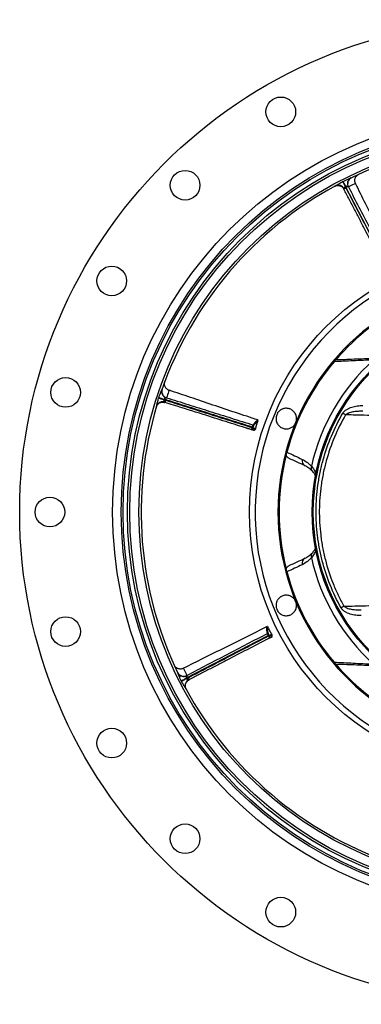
# Model space of a CAD drawing. Header units: millimetres. Extents: x 1557 to 3283, y 1651 to 3377.
# Tile 1 of 9: x 1557 to 2156, y 1651 to 3377. Entities that reach past the tile are written whole.
import ezdxf

# ---------------------------------------------------------------- set-up
doc = ezdxf.new("R2010")
doc.units = ezdxf.units.MM
doc.header["$LTSCALE"] = 2

msp = doc.modelspace()

# ---------------------------------------------------------------- linework, layer by layer
at = {"color": 7, "linetype": 'Continuous', "lineweight": 25}
for p, q in [((2145.7, 3090), (2145.7, 3090)), ((2109.1, 3085.3), (2109.2, 3085.4)), ((2133.3, 3084.2), (2132.9, 3084.1)), ((1818.9, 2727.7), (1818.9, 2727.7)), ((1796.3, 2698.5), (1796.3, 2698.6)), ((1974.3, 2675.7), (1974.3, 2675.7)), ((1967.1, 2657), (1955.2, 2661.1)), ((1964.6, 2662.3), (1964.9, 2663.1)), ((1965.8, 2662.8), (1965.6, 2662)), ((1969.5, 2661.3), (1969, 2659.5)), ((1990.6, 2313.5), (1990.6, 2313.5)), ((1993.3, 2297.2), (1992.9, 2297.9)), ((1993.8, 2298.4), (1994.2, 2297.6)), ((1997.3, 2299), (1997.1, 2298.8)), ((1997.4, 2300), (1998.3, 2298.3)), ((1998.8, 2295.2), (1987.5, 2289.7)), ((1995.8, 2294.4), (1995.8, 2294.5)), ((1849.9, 2227.9), (1849.9, 2227.6)), ((1848.7, 2203.8), (1848.6, 2203.9))]:
    msp.add_line(p, q, dxfattribs=at)
at = {"color": 7, "linetype": 'Continuous', "lineweight": 25, "flags": 128}
for points in [[(2123.1, 3093.5), (2123.5, 3092.8), (2124, 3091.9), (2124.5, 3090.9), (2125.1, 3089.8), (2125.6, 3088.6), (2126.3, 3087.4), (2126.9, 3086.2), (2127.5, 3084.9)], [(2123.9, 3093.9), (2124.3, 3093.1), (2124.7, 3092.2), (2125.2, 3091.2), (2125.8, 3090.2), (2126.4, 3089), (2127, 3087.8), (2127.6, 3086.5), (2128.3, 3085.3)], [(1800.4, 2714.2), (1801.3, 2713.9), (1802.2, 2713.6), (1803.3, 2713.3), (1804.4, 2712.9), (1805.7, 2712.5), (1807, 2712.1), (1808.3, 2711.7), (1809.7, 2711.2)], [(1800.7, 2715), (1801.5, 2714.7), (1802.5, 2714.4), (1803.5, 2714.1), (1804.7, 2713.7), (1805.9, 2713.3), (1807.2, 2712.9), (1808.6, 2712.4), (1809.9, 2712)], [(2128.4, 2684.7), (2127.8, 2685), (2127.3, 2685.3), (2126.7, 2685.7), (2126.1, 2686), (2125.4, 2686.4), (2124.8, 2686.8), (2124.1, 2687.2), (2123.5, 2687.5)], [(1965.6, 2662), (1965.5, 2662), (1965.5, 2662), (1965.4, 2662), (1965.3, 2662.1), (1965.1, 2662.1), (1965, 2662.2), (1964.8, 2662.2), (1964.6, 2662.3)], [(1965.8, 2662.8), (1965.8, 2662.8), (1965.7, 2662.8), (1965.7, 2662.8), (1965.5, 2662.9), (1965.4, 2662.9), (1965.2, 2663), (1965.1, 2663), (1964.9, 2663.1)], [(2125.5, 2349.1), (2124.9, 2348.8), (2124.3, 2348.5), (2123.7, 2348.1), (2123.1, 2347.8), (2122.5, 2347.4), (2121.8, 2347.1), (2121.2, 2346.7), (2120.5, 2346.3)], [(1992.9, 2297.9), (1993.1, 2298), (1993.2, 2298.1), (1993.4, 2298.2), (1993.5, 2298.2), (1993.6, 2298.3), (1993.7, 2298.3), (1993.8, 2298.4), (1993.8, 2298.4)], [(1993.3, 2297.2), (1993.5, 2297.3), (1993.6, 2297.4), (1993.8, 2297.4), (1993.9, 2297.5), (1994, 2297.6), (1994.1, 2297.6), (1994.2, 2297.6), (1994.2, 2297.6)], [(1840.1, 2218.5), (1840.9, 2218.9), (1841.8, 2219.4), (1842.8, 2219.9), (1843.9, 2220.4), (1845, 2221), (1846.2, 2221.6), (1847.5, 2222.3), (1848.7, 2222.9)], [(1840.5, 2217.8), (1841.3, 2218.2), (1842.2, 2218.6), (1843.2, 2219.2), (1844.2, 2219.7), (1845.4, 2220.3), (1846.6, 2220.9), (1847.8, 2221.6), (1849.1, 2222.2)]]:
    msp.add_lwpolyline(points, dxfattribs=at)
at = {"color": 7, "linetype": 'Continuous', "lineweight": 25}
for centre, radius in [((2419.7, 2514.3), 863), ((2014.7, 3215.8), 26), ((2419.7, 2514.3), 700), ((2419.7, 2514.3), 685), ((2419.7, 2514.3), 681.7), ((2419.7, 2514.3), 674), ((2419.7, 2514.3), 670), ((2419.7, 2514.3), 654), ((1846.9, 3087.1), 26), ((2419.7, 2514.3), 460), ((1718.2, 2919.3), 26), ((2419.7, 2514.3), 350), ((2419.7, 2514.3), 348), ((1637.3, 2724), 26), ((1609.7, 2514.3), 26), ((1637.3, 2304.7), 26), ((1718.2, 2109.3), 26), ((1846.9, 1941.6), 26), ((2014.7, 1812.9), 26)]:
    msp.add_circle(centre, radius, dxfattribs=at)
for centre, radius, start, end in [((2419.7, 2514.3), 650, 73.4051, 115.7442), ((2142.9, 3089.8), 11.5, 118.9745, 209.6684), ((2143.8, 3089.7), 11.9, 116.2058, 207.7777), ((2419.7, 2514.3), 650, 118.4051, 160.7442), ((2115.4, 3075.7), 11.5, 25.1792, 115.2298), ((2419.7, 2514.3), 450, 287.9297, 252.0703), ((2419.7, 2514.3), 410, 110.5987, 245.0943), ((2419.7, 2514.3), 408, 115.7892, 139.168), ((2419.7, 2514.3), 349.7, 92.5601, 87.4399), ((2419.7, 2514.3), 360.4, 132.2903, 167.1467), ((2419.7, 2514.3), 408, 139.8033, 165.0921), ((1817.1, 2725.5), 11.5, 163.9747, 254.6684), ((1817.7, 2726.1), 11.9, 161.206, 252.7777), ((2419.7, 2514.3), 650, 163.4051, 205.7442), ((1807.5, 2696.1), 11.5, 70.1791, 160.2297), ((2419.7, 2514.3), 445.9, 157.2083, 157.7917), ((1965.9, 2665.9), 1, 343.4173, 72.2746), ((2419.7, 2514.3), 408, 165.8773, 194.1227), ((2061.5, 2603.9), 9.6, 163.2649, 243.6383), ((2076.9, 2591.7), 9.04, 161.6587, 221.0253), ((2076.9, 2437), 9.04, 138.9747, 198.3413), ((2419.7, 2514.3), 360.4, 192.8533, 227.7097), ((2061.5, 2424.8), 9.6, 116.3617, 196.7351), ((2419.7, 2514.3), 408, 194.9079, 220.1967), ((2419.7, 2514.3), 445.9, 202.2083, 202.7917), ((1991.6, 2300.6), 1, 28.4212, 117.272), ((2419.7, 2514.3), 408, 220.832, 244.2108), ((1844.3, 2238.4), 11.9, 206.2058, 297.7777), ((1844.2, 2237.6), 11.5, 208.9745, 299.6684), ((1858.3, 2210), 11.5, 115.1792, 205.2298), ((2419.7, 2514.3), 650, 208.4051, 250.7442)]:
    msp.add_arc(centre, radius, start, end, dxfattribs=at)
for points, knots in [([(2110.5, 3086.1), (2111, 3086.4), (2111.5, 3086.7), (2112.5, 3087.3), (2113, 3087.6), (2114.5, 3088.6), (2115.6, 3089.2), (2117.7, 3090.5), (2118.8, 3091.2), (2120.9, 3092.4), (2122, 3093), (2123.1, 3093.5)], [0, 0, 0, 0, 0.125, 0.125, 0.25, 0.25, 0.5, 0.5, 0.75, 0.75, 1, 1, 1, 1]), ([(2123.1, 3093.5), (2123.2, 3093.6), (2123.5, 3093.7), (2123.7, 3093.8), (2123.9, 3093.9)], [0, 0, 0, 0, 0.416072, 1, 1, 1, 1]), ([(2123.9, 3093.9), (2124.6, 3094.3), (2127, 3095.5), (2130.6, 3097.1), (2134.5, 3098.6), (2136.5, 3099.4), (2137.4, 3099.8)], [0, 0, 0, 0, 0.1729278, 0.529381, 0.7951438, 1, 1, 1, 1]), ([(2145.8, 3090), (2145.6, 3090.4), (2145, 3091.5), (2144.5, 3093.6), (2144.4, 3096), (2144.7, 3098.3), (2145.4, 3100.3), (2146.3, 3101.9), (2147.3, 3103.3), (2148.3, 3104.4), (2149.3, 3105.2), (2150.2, 3105.8), (2150.8, 3106.1), (2151.2, 3106.3), (2151.3, 3106.3), (2151.3, 3106.3)], [0, 0, 0, 0, 0.059636, 0.199717, 0.32702, 0.444035, 0.551902, 0.650797, 0.740278, 0.819357, 0.88654, 0.939929, 0.977686, 0.998541, 1, 1, 1, 1]), ([(2218.9, 2943.4), (2212.7, 2955.6), (2200.3, 2980.2), (2181.8, 3017.4), (2163.6, 3054.2), (2151.6, 3078.3), (2145.7, 3090)], [0, 0, 0, 0, 0.249498, 0.505365, 0.761202, 1, 1, 1, 1]), ([(2109.2, 3085.4), (2109.2, 3085.4), (2109.6, 3085.6), (2110.5, 3086), (2112.3, 3086.6), (2114.6, 3086.9), (2117, 3086.6), (2119.2, 3086), (2121.2, 3085), (2122.4, 3084), (2122.9, 3083.6)], [0, 0, 0, 0, 0.00817, 0.085665, 0.204408, 0.393051, 0.544219, 0.69345, 0.857395, 1, 1, 1, 1]), ([(2122.9, 3083.6), (2123, 3083.5), (2123.8, 3082.8), (2124.7, 3081.7), (2125.2, 3080.6), (2125.4, 3080.3)], [0, 0, 0, 0, 0.105833, 0.735552, 1, 1, 1, 1]), ([(2125.7, 3080.6), (2125.6, 3080.5), (2125.4, 3080.4), (2125.4, 3080.3), (2125.5, 3080.3)], [0, 0, 0, 0, 0.4206557, 1, 1, 1, 1]), ([(2199, 2938.8), (2192.9, 2950.6), (2186.8, 2962.4), (2174.5, 2986), (2168.4, 2997.8), (2159.2, 3015.4), (2156.1, 3021.3), (2150, 3033.1), (2146.9, 3039), (2140.8, 3050.8), (2137.7, 3056.7), (2131.6, 3068.5), (2128.5, 3074.4), (2125.5, 3080.3)], [0, 0, 0, 0, 0.25, 0.25, 0.5, 0.5, 0.625, 0.625, 0.75, 0.75, 0.875, 0.875, 1, 1, 1, 1]), ([(2127.5, 3084.9), (2127.4, 3084.8), (2127.1, 3084.6), (2126.6, 3083.8), (2126.3, 3082.5), (2126.1, 3081.2), (2125.8, 3080.7), (2125.8, 3080.6), (2125.7, 3080.6)], [0, 0, 0, 0, 0.093008, 0.213953, 0.52467, 0.862307, 0.959442, 1, 1, 1, 1]), ([(2128.3, 3085.3), (2128.1, 3085.2), (2127.9, 3085.1), (2127.6, 3085), (2127.5, 3084.9)], [0, 0, 0, 0, 0.583885, 1, 1, 1, 1]), ([(2127.5, 3084.9), (2130.4, 3079.4), (2141.7, 3057.7), (2159.4, 3023.7), (2180.6, 2982.9), (2194.3, 2956.5), (2201.6, 2942.5), (2202.5, 2940.7)], [0, 0, 0, 0, 0.115344, 0.451094, 0.707273, 0.963452, 1, 1, 1, 1]), ([(2132.9, 3084.1), (2132.8, 3084.1), (2132.7, 3084.1), (2132.4, 3084.2), (2132.2, 3084.3), (2131.7, 3084.5), (2131.3, 3084.7), (2130.5, 3085.1), (2130.1, 3085.2), (2129.4, 3085.4), (2129.2, 3085.4), (2128.7, 3085.4), (2128.5, 3085.4), (2128.3, 3085.3)], [0, 0, 0, 0, 0.125, 0.125, 0.25, 0.25, 0.5, 0.5, 0.75, 0.75, 0.875, 0.875, 1, 1, 1, 1]), ([(2203.3, 2941.1), (2197, 2953.1), (2190.8, 2965.1), (2178.3, 2989.2), (2172, 3001.2), (2159.5, 3025.2), (2153.3, 3037.2), (2143.9, 3055.2), (2140.8, 3061.2), (2134.5, 3073.3), (2131.4, 3079.3), (2128.3, 3085.3)], [0, 0, 0, 0, 0.25, 0.25, 0.5, 0.5, 0.75, 0.75, 0.875, 0.875, 1, 1, 1, 1]), ([(2133.3, 3084.2), (2139.4, 3072.4), (2145.5, 3060.6), (2157.8, 3037.1), (2163.9, 3025.3), (2176.2, 3001.7), (2182.3, 2990), (2194.6, 2966.4), (2200.7, 2954.6), (2206.8, 2942.8)], [0, 0, 0, 0, 0.25, 0.25, 0.5, 0.5, 0.75, 0.75, 1, 1, 1, 1]), ([(2108, 2777.7), (2108.3, 2777.9), (2108.5, 2778.2), (2108.9, 2778.7), (2109.1, 2778.9), (2109.4, 2779.3), (2109.6, 2779.5), (2109.9, 2779.8), (2110, 2780), (2110.3, 2780.4), (2110.5, 2780.6), (2110.8, 2780.9), (2110.9, 2781), (2111, 2781.1)], [0, 0, 0, 0, 0.125, 0.125, 0.25, 0.25, 0.375, 0.375, 0.5, 0.5, 0.75, 0.75, 1, 1, 1, 1]), ([(2177.2, 2780.9), (2164.9, 2780.4), (2153.1, 2779.8), (2130.2, 2778.7), (2119, 2778.2), (2108, 2777.7)], [0, 0, 0, 0, 0.5, 0.5, 1, 1, 1, 1]), ([(2113.8, 2781.5), (2124.8, 2781.9), (2136, 2782.3), (2159.1, 2783.1), (2170.9, 2783.5), (2183.2, 2784)], [0, 0, 0, 0, 0.5, 0.5, 1, 1, 1, 1]), ([(1800.7, 2715), (1801, 2715.8), (1801.8, 2718.3), (1803.3, 2722), (1804.9, 2725.8), (1805.7, 2727.8), (1806, 2728.7)], [0, 0, 0, 0, 0.172926, 0.529382, 0.795145, 1, 1, 1, 1]), ([(1819, 2727.8), (1818.6, 2727.9), (1817.4, 2728.2), (1815.5, 2729.3), (1813.7, 2731), (1812.3, 2732.8), (1811.4, 2734.7), (1810.8, 2736.5), (1810.6, 2738.2), (1810.6, 2739.7), (1810.7, 2741), (1810.9, 2742), (1811.1, 2742.7), (1811.3, 2743), (1811.3, 2743.2), (1811.3, 2743.2)], [0, 0, 0, 0, 0.059636, 0.199715, 0.327019, 0.444035, 0.551901, 0.650797, 0.740277, 0.819358, 0.88654, 0.93993, 0.977687, 0.998541, 1, 1, 1, 1]), ([(1974.3, 2675.7), (1961.3, 2680), (1935.1, 2688.6), (1895.7, 2701.9), (1856.9, 2715), (1831.3, 2723.5), (1818.9, 2727.7)], [0, 0, 0, 0, 0.249498, 0.505364, 0.761202, 1, 1, 1, 1]), ([(1796.8, 2700), (1796.9, 2700.5), (1797.1, 2701.1), (1797.3, 2702.2), (1797.5, 2702.8), (1797.9, 2704.6), (1798.1, 2705.8), (1798.7, 2708.2), (1799, 2709.4), (1799.7, 2711.8), (1800, 2713), (1800.4, 2714.2)], [0, 0, 0, 0, 0.125, 0.125, 0.25, 0.25, 0.5, 0.5, 0.75, 0.75, 1, 1, 1, 1]), ([(1800.4, 2714.2), (1800.5, 2714.3), (1800.5, 2714.4), (1800.5, 2714.5), (1800.6, 2714.7), (1800.6, 2714.8), (1800.7, 2715)], [0, 0, 0, 0, 0.000171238, 0.000171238, 0.000171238, 0.0004115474, 0.0004115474, 0.0004115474, 0.0004115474]), ([(1809.7, 2711.2), (1809.6, 2711), (1809.6, 2710.8), (1809.6, 2710.3), (1809.7, 2710.1), (1809.9, 2709.5), (1810.2, 2709.1), (1810.6, 2708.4), (1810.9, 2708), (1811.2, 2707.6), (1811.3, 2707.4), (1811.4, 2707.1), (1811.4, 2707), (1811.4, 2706.9)], [0, 0, 0, 0, 0.125, 0.125, 0.25, 0.25, 0.5, 0.5, 0.75, 0.75, 0.875, 0.875, 1, 1, 1, 1]), ([(1809.9, 2712), (1809.9, 2711.8), (1809.8, 2711.7), (1809.8, 2711.5), (1809.7, 2711.4), (1809.7, 2711.3), (1809.7, 2711.2)], [0, 0, 0, 0, 0.0002366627, 0.0002366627, 0.0002366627, 0.0004053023, 0.0004053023, 0.0004053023, 0.0004053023]), ([(1809.7, 2711.2), (1822.6, 2707.2), (1835.5, 2703.1), (1861.3, 2694.9), (1874.2, 2690.8), (1900.1, 2682.7), (1913, 2678.6), (1938.8, 2670.4), (1951.7, 2666.4), (1964.6, 2662.3)], [0, 0, 0, 0, 0.25, 0.25, 0.5, 0.5, 0.75, 0.75, 1, 1, 1, 1]), ([(1814, 2714.5), (1814, 2714.4), (1813.9, 2714.3), (1813.6, 2714.1), (1813.4, 2714.1), (1812.9, 2713.9), (1812.5, 2713.7), (1811.6, 2713.4), (1811.2, 2713.2), (1810.6, 2712.9), (1810.5, 2712.7), (1810.1, 2712.4), (1810, 2712.2), (1809.9, 2712)], [0, 0, 0, 0, 0.125, 0.125, 0.25, 0.25, 0.5, 0.5, 0.75, 0.75, 0.875, 0.875, 1, 1, 1, 1]), ([(1964.9, 2663.1), (1952, 2667.2), (1939.1, 2671.2), (1913.2, 2679.4), (1900.3, 2683.5), (1874.5, 2691.6), (1861.6, 2695.7), (1842.2, 2701.8), (1835.7, 2703.8), (1822.8, 2707.9), (1816.4, 2710), (1809.9, 2712)], [0, 0, 0, 0, 0.25, 0.25, 0.5, 0.5, 0.75, 0.75, 0.875, 0.875, 1, 1, 1, 1]), ([(1814.2, 2714.7), (1826.9, 2710.7), (1839.5, 2706.7), (1864.9, 2698.8), (1877.5, 2694.8), (1902.9, 2686.8), (1915.5, 2682.8), (1940.8, 2674.8), (1953.5, 2670.8), (1966.2, 2666.8)], [0, 0, 0, 0, 0.25, 0.25, 0.5, 0.5, 0.75, 0.75, 1, 1, 1, 1]), ([(1796.3, 2698.6), (1796.4, 2698.6), (1796.5, 2699), (1796.8, 2700), (1797.7, 2701.7), (1799.1, 2703.4), (1801, 2705), (1803, 2706.1), (1805.1, 2706.8), (1806.6, 2706.9), (1807.3, 2707)], [0, 0, 0, 0, 0.008172, 0.085666, 0.204409, 0.393052, 0.544219, 0.693449, 0.857392, 1, 1, 1, 1]), ([(1807.3, 2707), (1807.5, 2707), (1808.5, 2707.1), (1809.9, 2707), (1811, 2706.5), (1811.4, 2706.4)], [0, 0, 0, 0, 0.105824, 0.735543, 1, 1, 1, 1]), ([(1811.4, 2706.9), (1811.4, 2706.8), (1811.4, 2706.5), (1811.4, 2706.5), (1811.4, 2706.5)], [0, 0, 0, 0, 0.420654, 1, 1, 1, 1]), ([(1963.5, 2658.4), (1961.6, 2659.1), (1946.4, 2663.9), (1918, 2672.8), (1874.2, 2686.7), (1838.7, 2697.9), (1816.4, 2704.9), (1811.4, 2706.5)], [0, 0, 0, 0, 0.038378, 0.29937, 0.560351, 0.902386, 1, 1, 1, 1]), ([(2040.9, 2671.2), (2041.4, 2672.4), (2041.7, 2673.6), (2042.1, 2675.5), (2042.2, 2676.1), (2042.3, 2677.4), (2042.3, 2678), (2042.2, 2679.2), (2042.2, 2679.8), (2042, 2681), (2041.9, 2681.6), (2041.7, 2682.7), (2041.5, 2683.3), (2041.2, 2684.4), (2041, 2684.9), (2040.3, 2686.4), (2039.7, 2687.4), (2038.5, 2689.2), (2037.8, 2690), (2036.4, 2691.5), (2035.6, 2692.2), (2033.9, 2693.4), (2033, 2693.9), (2031.1, 2694.8), (2030.2, 2695.2), (2028.7, 2695.6), (2028.2, 2695.7), (2027.2, 2695.9), (2026.6, 2696), (2025.1, 2696.1), (2024, 2696.2), (2021.9, 2696), (2020.8, 2695.8), (2019.2, 2695.4), (2018.7, 2695.2), (2017.6, 2694.9), (2017.1, 2694.6), (2016, 2694.2), (2015.5, 2693.9), (2014.5, 2693.3), (2014, 2692.9), (2012.6, 2691.9), (2011.7, 2691), (2010.4, 2689.7), (2010, 2689.2), (2009.3, 2688.2), (2009, 2687.6), (2008.6, 2687.1)], [0, 0, 0, 0, 0.0625, 0.0625, 0.09375, 0.09375, 0.125, 0.125, 0.15625, 0.15625, 0.1875, 0.1875, 0.21875, 0.21875, 0.25, 0.25, 0.3125, 0.3125, 0.375, 0.375, 0.4375, 0.4375, 0.5, 0.5, 0.5625, 0.5625, 0.59375, 0.59375, 0.625, 0.625, 0.6875, 0.6875, 0.75, 0.75, 0.78125, 0.78125, 0.8125, 0.8125, 0.84375, 0.84375, 0.875, 0.875, 0.9375, 0.9375, 0.96875, 0.96875, 1, 1, 1, 1]), ([(2123.5, 2687.5), (2124.3, 2689), (2125.4, 2690.2), (2127.2, 2691.9), (2127.8, 2692.4), (2129.1, 2693.4), (2129.8, 2693.8), (2131.9, 2695.1), (2133.3, 2695.9), (2136.3, 2697.2), (2137.8, 2697.7), (2142.5, 2699.2), (2145.7, 2699.9), (2150.5, 2700.5), (2152.1, 2700.7), (2155.3, 2700.9), (2157, 2701), (2158.6, 2701)], [0, 0, 0, 0, 0.125, 0.125, 0.1875, 0.1875, 0.25, 0.25, 0.375, 0.375, 0.5, 0.5, 0.75, 0.75, 0.875, 0.875, 1, 1, 1, 1]), ([(1974.9, 2675.1), (1974.9, 2675.3), (1974.8, 2675.5), (1974.5, 2675.7), (1974.4, 2675.7), (1974.3, 2675.7)], [0, 0, 0, 0, 0.394214, 0.785812, 1, 1, 1, 1]), ([(2006.9, 2682.9), (2006.6, 2681.6), (2006.4, 2680.4), (2006.3, 2678.5), (2006.3, 2677.9), (2006.3, 2676.7), (2006.4, 2676.1), (2006.5, 2674.9), (2006.7, 2674.3), (2006.9, 2673.2), (2007.1, 2672.6), (2007.7, 2671), (2008.2, 2670), (2009.3, 2668.1), (2010, 2667.2), (2011.4, 2665.5), (2012.1, 2664.8), (2013.3, 2663.8), (2013.8, 2663.5), (2014.6, 2662.9), (2015.1, 2662.6), (2016.4, 2661.9), (2017.4, 2661.5), (2019.3, 2660.8), (2020.3, 2660.5), (2022.4, 2660.2), (2023.4, 2660.1), (2025.5, 2660.1), (2026.5, 2660.2), (2028.7, 2660.6), (2029.7, 2660.9), (2031.3, 2661.6), (2031.8, 2661.8), (2032.8, 2662.3), (2033.3, 2662.6), (2034.8, 2663.5), (2035.8, 2664.2), (2037.1, 2665.5), (2037.5, 2666), (2038.3, 2666.9), (2038.7, 2667.4), (2039.4, 2668.4), (2039.8, 2669), (2040.4, 2670.1), (2040.6, 2670.7), (2040.9, 2671.2)], [0, 0, 0, 0, 0.0625, 0.0625, 0.09375, 0.09375, 0.125, 0.125, 0.15625, 0.15625, 0.1875, 0.1875, 0.25, 0.25, 0.3125, 0.3125, 0.375, 0.375, 0.40625, 0.40625, 0.4375, 0.4375, 0.5, 0.5, 0.5625, 0.5625, 0.625, 0.625, 0.6875, 0.6875, 0.75, 0.75, 0.78125, 0.78125, 0.8125, 0.8125, 0.875, 0.875, 0.90625, 0.90625, 0.9375, 0.9375, 0.96875, 0.96875, 1, 1, 1, 1]), ([(2120.5, 2346.3), (2113.2, 2359.4), (2106.8, 2372.9), (2095.7, 2400.3), (2091.1, 2414.4), (2085.6, 2435.9), (2084, 2443.2), (2081.9, 2454.2), (2081.3, 2457.9), (2080.1, 2465.3), (2079.6, 2469), (2077.3, 2487.6), (2076.5, 2502.4), (2076.7, 2532.1), (2077.8, 2546.8), (2080.4, 2565.3), (2081, 2569), (2082.2, 2576.4), (2082.9, 2580.1), (2085.2, 2591.1), (2087, 2598.4), (2092.9, 2619.9), (2097.8, 2633.9), (2109.3, 2661.2), (2115.9, 2674.6), (2123.5, 2687.5)], [0, 0, 0, 0, 0.125, 0.125, 0.25, 0.25, 0.3125, 0.3125, 0.34375, 0.34375, 0.375, 0.375, 0.5, 0.5, 0.625, 0.625, 0.65625, 0.65625, 0.6875, 0.6875, 0.75, 0.75, 0.875, 0.875, 1, 1, 1, 1]), ([(2128.4, 2684.7), (2121, 2671.9), (2114.4, 2658.9), (2103.1, 2632.1), (2098.3, 2618.3), (2092.5, 2597.2), (2090.8, 2590.1), (2088.5, 2579.3), (2087.8, 2575.7), (2086.6, 2568.5), (2086, 2564.8), (2083.5, 2546.7), (2082.4, 2532.2), (2082.1, 2503.2), (2082.9, 2488.6), (2085.1, 2470.4), (2085.6, 2466.7), (2086.7, 2459.4), (2087.3, 2455.8), (2088.7, 2448.6), (2089.4, 2445), (2091, 2437.8), (2091.9, 2434.2), (2096.4, 2416.4), (2101, 2402.5), (2109.1, 2382.1), (2112.1, 2375.4), (2118.5, 2362.1), (2121.9, 2355.5), (2125.5, 2349.1)], [0, 0, 0, 0, 0.125, 0.125, 0.25, 0.25, 0.3125, 0.3125, 0.34375, 0.34375, 0.375, 0.375, 0.5, 0.5, 0.625, 0.625, 0.65625, 0.65625, 0.6875, 0.6875, 0.71875, 0.71875, 0.75, 0.75, 0.875, 0.875, 0.9375, 0.9375, 1, 1, 1, 1]), ([(2158.6, 2691), (2156, 2691), (2153.4, 2691), (2148.2, 2690.6), (2145.6, 2690.4), (2141.7, 2689.8), (2140.4, 2689.6), (2137.9, 2689), (2136.6, 2688.7), (2134.7, 2688.1), (2134.1, 2687.9), (2132.9, 2687.4), (2132.3, 2687.1), (2131.1, 2686.6), (2130.5, 2686.3), (2129.4, 2685.5), (2128.9, 2685.1), (2128.4, 2684.7)], [0, 0, 0, 0, 0.25, 0.25, 0.5, 0.5, 0.625, 0.625, 0.75, 0.75, 0.8125, 0.8125, 0.875, 0.875, 0.9375, 0.9375, 1, 1, 1, 1]), ([(2202.7, 2682.6), (2186.6, 2683.1), (2161.8, 2683.8), (2137.1, 2684.4), (2128.4, 2684.7)], [0, 0, 0, 0, 0.649038, 1, 1, 1, 1]), ([(1963.5, 2658.4), (1963.5, 2658.4), (1963.5, 2658.4), (1963.5, 2658.5), (1963.5, 2658.6), (1963.6, 2658.8), (1963.7, 2659.1), (1963.8, 2659.7), (1963.9, 2659.9), (1964, 2660.3), (1964.1, 2660.5), (1964.2, 2661), (1964.3, 2661.2), (1964.5, 2661.8), (1964.6, 2662), (1964.6, 2662.3)], [0, 0, 0, 0, 0.125, 0.125, 0.25, 0.25, 0.5, 0.5, 0.625, 0.625, 0.75, 0.75, 0.875, 0.875, 1, 1, 1, 1]), ([(1964.4, 2658.6), (1964.4, 2658.6), (1964.3, 2658.5), (1964.1, 2658.4), (1963.9, 2658.4), (1963.7, 2658.4), (1963.5, 2658.4)], [0, 0, 0, 0, 0.1553095, 0.3777455, 0.5955743, 1, 1, 1, 1]), ([(1964.4, 2658.6), (1964.6, 2658.7), (1965, 2659.1), (1965.5, 2659.4), (1965.9, 2659.7), (1966.2, 2659.9), (1966.5, 2660.1), (1966.9, 2660.3), (1967.2, 2660.5), (1967.7, 2660.6), (1968.1, 2660.7), (1968.6, 2660.8), (1968.8, 2660.7), (1968.9, 2660.7)], [0, 0, 0, 0, 0.137621, 0.247767, 0.330473, 0.395489, 0.46147, 0.528862, 0.609566, 0.688238, 0.77073, 0.877604, 1, 1, 1, 1]), ([(1965.6, 2662), (1965.5, 2661.8), (1965.5, 2661.6), (1965.3, 2661.2), (1965.3, 2661), (1965.2, 2660.7), (1965.1, 2660.5), (1965, 2660.2), (1965, 2660), (1964.9, 2659.6), (1964.8, 2659.4), (1964.8, 2659.2), (1964.8, 2659.1), (1964.8, 2659.1), (1964.8, 2659.1), (1964.8, 2659.1)], [0, 0, 0, 0, 0.125, 0.125, 0.25, 0.25, 0.375, 0.375, 0.5, 0.5, 0.75, 0.75, 0.875, 0.875, 1, 1, 1, 1]), ([(1964.9, 2663.1), (1965, 2663.5), (1965.2, 2664), (1965.4, 2664.8), (1965.6, 2665.2), (1965.8, 2665.9), (1965.9, 2666.1), (1966.1, 2666.6), (1966.1, 2666.7), (1966.2, 2666.8)], [0, 0, 0, 0, 0.25, 0.25, 0.5, 0.5, 0.75, 0.75, 1, 1, 1, 1]), ([(1966.8, 2665.6), (1966.8, 2665.5), (1966.7, 2665.4), (1966.6, 2665.1), (1966.5, 2664.9), (1966.3, 2664.4), (1966.2, 2664.1), (1966, 2663.4), (1965.9, 2663.1), (1965.8, 2662.8)], [0, 0, 0, 0, 0.25, 0.25, 0.5, 0.5, 0.75, 0.75, 1, 1, 1, 1]), ([(1974.9, 2674.4), (1974.8, 2674.3), (1974.5, 2674.1), (1972, 2672.4), (1969.7, 2669.9), (1967.8, 2667), (1966.8, 2665.6)], [0, 0, 0, 0, 0.121377, 0.272898, 0.636269, 1, 1, 1, 1]), ([(1970.6, 2660.8), (1970.5, 2660.5), (1970.2, 2659.9), (1969.1, 2658.7), (1968.5, 2657.9), (1968.4, 2657.7)], [0, 0, 0, 0, 0.422086, 0.898436, 1, 1, 1, 1]), ([(1970.6, 2660.7), (1970.9, 2661.5), (1971.2, 2662.5), (1971.5, 2664.3), (1971.7, 2665), (1971.9, 2665.6), (1972, 2666.1), (1972.2, 2666.6), (1972.4, 2667.2), (1972.7, 2668.1), (1973.2, 2669.5), (1974.1, 2671.9), (1974.6, 2673.5), (1975, 2674.6)], [0, 0, 0, 0, 0.308857, 0.368035, 0.415202, 0.434847, 0.452962, 0.470669, 0.488987, 0.530119, 0.57966, 0.703531, 1, 1, 1, 1]), ([(1968.4, 2657.7), (1968.3, 2657.5), (1968.1, 2657.2), (1967.7, 2657), (1967.4, 2657), (1967.1, 2657)], [0, 0, 0, 0, 0.5, 0.5, 1, 1, 1, 1]), ([(2024, 2613.9), (2024.1, 2614.2), (2024.2, 2614.4), (2024.3, 2615.1), (2024.4, 2615.4), (2024.6, 2616.1), (2024.6, 2616.3), (2024.8, 2616.8), (2024.8, 2617.1), (2025, 2617.7), (2025.1, 2618), (2025.2, 2618.6), (2025.3, 2619), (2025.4, 2619.3)], [0, 0, 0, 0, 0.25, 0.25, 0.5, 0.5, 0.625, 0.625, 0.75, 0.75, 0.875, 0.875, 1, 1, 1, 1]), ([(2029.5, 2608.2), (2028.9, 2608.5), (2028.3, 2608.8), (2027.2, 2609.6), (2026.7, 2610), (2025.8, 2611), (2025.3, 2611.5), (2024.6, 2612.7), (2024.3, 2613.3), (2024, 2613.9)], [0, 0, 0, 0, 0.25, 0.25, 0.5, 0.5, 0.75, 0.75, 1, 1, 1, 1]), ([(2052.3, 2606.6), (2055.1, 2605.3), (2057.9, 2603.6), (2061.9, 2600.7), (2063.2, 2599.6), (2065.8, 2597.2), (2067.1, 2595.9), (2068.3, 2594.5)], [0, 0, 0, 0, 0.5, 0.5, 0.75, 0.75, 1, 1, 1, 1]), ([(2070.1, 2585.7), (2069.1, 2586.8), (2068.1, 2587.9), (2066, 2589.7), (2064.9, 2590.6), (2061.7, 2592.9), (2059.5, 2594.2), (2057.2, 2595.3)], [0, 0, 0, 0, 0.25, 0.25, 0.5, 0.5, 1, 1, 1, 1]), ([(2075.6, 2577.8), (2075.5, 2577.9), (2074.2, 2581), (2072.1, 2583.4), (2070.1, 2585.7)], [0, 0, 0, 0, 0.05108, 1, 1, 1, 1]), ([(2070.1, 2442.9), (2071.5, 2444.6), (2073.7, 2447.2), (2075.1, 2450.2), (2075.6, 2451.2)], [0, 0, 0, 0, 0.669073, 1, 1, 1, 1]), ([(2068.3, 2434.2), (2067.1, 2432.8), (2065.8, 2431.5), (2063.2, 2429.1), (2061.9, 2428), (2057.9, 2425), (2055.1, 2423.4), (2052.3, 2422)], [0, 0, 0, 0, 0.25, 0.25, 0.5, 0.5, 1, 1, 1, 1]), ([(2057.2, 2433.4), (2059.5, 2434.5), (2061.7, 2435.8), (2064.9, 2438.1), (2066, 2439), (2068.1, 2440.8), (2069.1, 2441.8), (2070.1, 2442.9)], [0, 0, 0, 0, 0.5, 0.5, 0.75, 0.75, 1, 1, 1, 1]), ([(2024, 2414.8), (2024.3, 2415.4), (2024.6, 2416), (2025.3, 2417.1), (2025.8, 2417.7), (2026.7, 2418.7), (2027.2, 2419.1), (2028.3, 2419.9), (2028.9, 2420.2), (2029.5, 2420.5)], [0, 0, 0, 0, 0.25, 0.25, 0.5, 0.5, 0.75, 0.75, 1, 1, 1, 1]), ([(2025.4, 2409.4), (2025.3, 2409.7), (2025.2, 2410.1), (2025.1, 2410.7), (2025, 2411), (2024.8, 2411.6), (2024.8, 2411.9), (2024.6, 2412.4), (2024.6, 2412.6), (2024.4, 2413.2), (2024.3, 2413.6), (2024.2, 2414.2), (2024.1, 2414.5), (2024, 2414.8)], [0, 0, 0, 0, 0.125, 0.125, 0.25, 0.25, 0.375, 0.375, 0.5, 0.5, 0.75, 0.75, 1, 1, 1, 1]), ([(2040.9, 2357.4), (2040.4, 2358.6), (2039.8, 2359.7), (2038.7, 2361.3), (2038.3, 2361.8), (2037.5, 2362.7), (2037.1, 2363.2), (2036.2, 2364), (2035.8, 2364.4), (2034.8, 2365.1), (2034.3, 2365.5), (2033.3, 2366.1), (2032.8, 2366.4), (2031.8, 2366.9), (2031.3, 2367.1), (2029.7, 2367.7), (2028.7, 2368), (2026.5, 2368.4), (2025.5, 2368.5), (2023.4, 2368.6), (2022.3, 2368.5), (2020.3, 2368.1), (2019.3, 2367.9), (2017.3, 2367.2), (2016.4, 2366.8), (2015, 2366), (2014.6, 2365.8), (2013.7, 2365.2), (2013.3, 2364.9), (2012.1, 2363.9), (2011.3, 2363.1), (2009.9, 2361.5), (2009.3, 2360.6), (2008.5, 2359.2), (2008.2, 2358.7), (2007.7, 2357.7), (2007.5, 2357.1), (2007.1, 2356.1), (2007, 2355.5), (2006.7, 2354.4), (2006.5, 2353.8), (2006.3, 2352), (2006.2, 2350.8), (2006.3, 2348.9), (2006.4, 2348.3), (2006.6, 2347.1), (2006.7, 2346.4), (2006.9, 2345.8)], [0, 0, 0, 0, 0.0625, 0.0625, 0.09375, 0.09375, 0.125, 0.125, 0.15625, 0.15625, 0.1875, 0.1875, 0.21875, 0.21875, 0.25, 0.25, 0.3125, 0.3125, 0.375, 0.375, 0.4375, 0.4375, 0.5, 0.5, 0.5625, 0.5625, 0.59375, 0.59375, 0.625, 0.625, 0.6875, 0.6875, 0.75, 0.75, 0.78125, 0.78125, 0.8125, 0.8125, 0.84375, 0.84375, 0.875, 0.875, 0.9375, 0.9375, 0.96875, 0.96875, 1, 1, 1, 1]), ([(2008.6, 2341.6), (2009.3, 2340.5), (2010, 2339.5), (2011.2, 2338.1), (2011.7, 2337.7), (2012.6, 2336.8), (2013.1, 2336.5), (2014, 2335.7), (2014.5, 2335.4), (2015.5, 2334.8), (2016, 2334.5), (2017.6, 2333.8), (2018.7, 2333.4), (2020.8, 2332.9), (2021.9, 2332.7), (2024, 2332.5), (2025.1, 2332.5), (2026.7, 2332.7), (2027.2, 2332.8), (2028.2, 2333), (2028.7, 2333.1), (2030.2, 2333.5), (2031.2, 2333.9), (2033, 2334.8), (2033.9, 2335.3), (2035.6, 2336.5), (2036.4, 2337.2), (2037.8, 2338.7), (2038.5, 2339.5), (2039.8, 2341.3), (2040.3, 2342.3), (2041, 2343.8), (2041.2, 2344.3), (2041.5, 2345.4), (2041.7, 2346), (2042.1, 2347.7), (2042.2, 2348.9), (2042.3, 2350.7), (2042.3, 2351.3), (2042.2, 2352.6), (2042.1, 2353.2), (2041.9, 2354.4), (2041.7, 2355), (2041.4, 2356.2), (2041.1, 2356.9), (2040.9, 2357.4)], [0, 0, 0, 0, 0.0625, 0.0625, 0.09375, 0.09375, 0.125, 0.125, 0.15625, 0.15625, 0.1875, 0.1875, 0.25, 0.25, 0.3125, 0.3125, 0.375, 0.375, 0.40625, 0.40625, 0.4375, 0.4375, 0.5, 0.5, 0.5625, 0.5625, 0.625, 0.625, 0.6875, 0.6875, 0.75, 0.75, 0.78125, 0.78125, 0.8125, 0.8125, 0.875, 0.875, 0.90625, 0.90625, 0.9375, 0.9375, 0.96875, 0.96875, 1, 1, 1, 1]), ([(2125.5, 2349.1), (2138.3, 2349.4), (2151.1, 2349.8), (2176.9, 2350.4), (2189.9, 2350.7), (2203, 2350.9)], [0, 0, 0, 0, 0.5, 0.5, 1, 1, 1, 1]), ([(2125.5, 2349.1), (2125.9, 2348.6), (2126.5, 2348.2), (2127.6, 2347.5), (2128.2, 2347.2), (2129.9, 2346.3), (2131.2, 2345.8), (2133.7, 2345), (2135, 2344.7), (2137.6, 2344.1), (2138.9, 2343.9), (2142.8, 2343.3), (2145.4, 2343), (2150.6, 2342.7), (2153.3, 2342.7), (2155.9, 2342.7)], [0, 0, 0, 0, 0.0625, 0.0625, 0.125, 0.125, 0.25, 0.25, 0.375, 0.375, 0.5, 0.5, 0.75, 0.75, 1, 1, 1, 1]), ([(2155.9, 2332.7), (2152.6, 2332.7), (2149.3, 2332.9), (2142.9, 2333.8), (2139.7, 2334.5), (2135, 2336), (2133.4, 2336.5), (2130.4, 2337.9), (2128.9, 2338.6), (2126.1, 2340.4), (2124.8, 2341.3), (2123, 2343), (2122.4, 2343.6), (2121.4, 2344.9), (2120.9, 2345.6), (2120.5, 2346.3)], [0, 0, 0, 0, 0.25, 0.25, 0.5, 0.5, 0.625, 0.625, 0.75, 0.75, 0.875, 0.875, 0.9375, 0.9375, 1, 1, 1, 1]), ([(1990.6, 2313.5), (1978.5, 2307.4), (1953.8, 2294.9), (1916.6, 2276.5), (1879.9, 2258.3), (1855.7, 2246.2), (1844, 2240.4)], [0, 0, 0, 0, 0.249498, 0.505365, 0.761202, 1, 1, 1, 1]), ([(1991.5, 2313.6), (1991.4, 2313.6), (1991.1, 2313.7), (1990.8, 2313.6), (1990.7, 2313.6), (1990.6, 2313.5)], [0, 0, 0, 0, 0.39422, 0.785815, 1, 1, 1, 1]), ([(1992, 2313), (1992, 2312.8), (1991.9, 2312.6), (1991.4, 2309.5), (1991.4, 2306.1), (1992.2, 2302.8), (1992.5, 2301.1)], [0, 0, 0, 0, 0.121377, 0.272898, 0.636269, 1, 1, 1, 1]), ([(1998.7, 2300.3), (1998.2, 2301), (1997.7, 2302), (1996.8, 2303.5), (1996.4, 2304.1), (1996.1, 2304.7), (1995.8, 2305.1), (1995.6, 2305.6), (1995.3, 2306.2), (1994.9, 2307), (1994.3, 2308.3), (1993.2, 2310.7), (1992.5, 2312.2), (1991.9, 2313.2)], [0, 0, 0, 0, 0.3088568, 0.3680354, 0.4152019, 0.4348476, 0.4529617, 0.4706693, 0.4889874, 0.5301184, 0.5796603, 0.7035311, 1, 1, 1, 1]), ([(1992.9, 2297.9), (1980.9, 2291.7), (1968.9, 2285.4), (1944.9, 2272.9), (1932.8, 2266.7), (1908.8, 2254.2), (1896.8, 2247.9), (1878.8, 2238.5), (1872.8, 2235.4), (1860.8, 2229.2), (1854.8, 2226), (1848.7, 2222.9)], [0, 0, 0, 0, 0.25, 0.25, 0.5, 0.5, 0.75, 0.75, 0.875, 0.875, 1, 1, 1, 1]), ([(1849.1, 2222.2), (1854.7, 2225.1), (1876.3, 2236.4), (1910.3, 2254.1), (1951.1, 2275.2), (1977.5, 2289), (1991.6, 2296.3), (1993.3, 2297.2)], [0, 0, 0, 0, 0.115344, 0.451094, 0.707273, 0.963452, 1, 1, 1, 1]), ([(1849.9, 2227.9), (1861.6, 2234), (1873.4, 2240.2), (1897, 2252.4), (1908.7, 2258.6), (1932.3, 2270.8), (1944.1, 2277), (1967.6, 2289.2), (1979.4, 2295.3), (1991.2, 2301.5)], [0, 0, 0, 0, 0.25, 0.25, 0.5, 0.5, 0.75, 0.75, 1, 1, 1, 1]), ([(1992.9, 2297.9), (1992.7, 2298.3), (1992.5, 2298.7), (1992.1, 2299.5), (1991.9, 2299.9), (1991.6, 2300.5), (1991.5, 2300.8), (1991.3, 2301.2), (1991.2, 2301.4), (1991.2, 2301.5)], [0, 0, 0, 0, 0.25, 0.25, 0.5, 0.5, 0.75, 0.75, 1, 1, 1, 1]), ([(1992.5, 2301.1), (1992.5, 2301), (1992.6, 2300.9), (1992.7, 2300.6), (1992.8, 2300.3), (1993, 2299.9), (1993.2, 2299.6), (1993.5, 2299), (1993.6, 2298.7), (1993.8, 2298.4)], [0, 0, 0, 0, 0.25, 0.25, 0.5, 0.5, 0.75, 0.75, 1, 1, 1, 1]), ([(1995.3, 2293.7), (1995.3, 2293.7), (1995.2, 2293.7), (1995.2, 2293.7), (1995.2, 2293.8), (1995, 2294), (1994.9, 2294.3), (1994.6, 2294.8), (1994.5, 2294.9), (1994.3, 2295.3), (1994.2, 2295.5), (1993.9, 2296), (1993.8, 2296.2), (1993.6, 2296.7), (1993.4, 2296.9), (1993.3, 2297.2)], [0, 0, 0, 0, 0.125, 0.125, 0.25, 0.25, 0.5, 0.5, 0.625, 0.625, 0.75, 0.75, 0.875, 0.875, 1, 1, 1, 1]), ([(1994.2, 2297.6), (1994.3, 2297.5), (1994.4, 2297.3), (1994.6, 2296.9), (1994.7, 2296.7), (1994.8, 2296.4), (1994.9, 2296.3), (1995.1, 2296), (1995.2, 2295.8), (1995.4, 2295.5), (1995.5, 2295.3), (1995.6, 2295.1), (1995.6, 2295.1), (1995.7, 2295), (1995.7, 2295), (1995.7, 2295)], [0, 0, 0, 0, 0.125, 0.125, 0.25, 0.25, 0.375, 0.375, 0.5, 0.5, 0.75, 0.75, 0.875, 0.875, 1, 1, 1, 1]), ([(1995.8, 2294.5), (1995.8, 2294.8), (1995.8, 2295.2), (1995.9, 2295.8), (1996, 2296.2), (1996.1, 2296.6), (1996.2, 2297), (1996.3, 2297.4), (1996.4, 2297.7), (1996.6, 2298.1), (1996.9, 2298.5), (1997.2, 2298.9), (1997.4, 2299.1), (1997.4, 2299.1)], [0, 0, 0, 0, 0.120389, 0.232736, 0.317094, 0.38341, 0.450709, 0.519448, 0.601764, 0.682008, 0.766148, 0.875158, 1, 1, 1, 1]), ([(1998.6, 2300.3), (1998.7, 2300), (1999, 2299.4), (1999, 2297.8), (1999.2, 2296.8), (1999.2, 2296.6)], [0, 0, 0, 0, 0.4220861, 0.8984364, 1, 1, 1, 1]), ([(1999.2, 2296.6), (1999.3, 2296.4), (1999.4, 2296.1), (1999.2, 2295.6), (1999, 2295.3), (1998.8, 2295.2)], [0, 0, 0, 0, 0.5, 0.5, 1, 1, 1, 1]), ([(1995.3, 2293.7), (1983.5, 2287.6), (1971.7, 2281.4), (1948.1, 2269.2), (1936.3, 2263), (1918.6, 2253.8), (1912.7, 2250.8), (1900.9, 2244.7), (1895, 2241.6), (1883.2, 2235.5), (1877.3, 2232.4), (1865.5, 2226.3), (1859.6, 2223.2), (1853.7, 2220.1)], [0, 0, 0, 0, 0.25, 0.25, 0.5, 0.5, 0.625, 0.625, 0.75, 0.75, 0.875, 0.875, 1, 1, 1, 1]), ([(1995.3, 2293.7), (1995.4, 2293.8), (1995.5, 2293.9), (1995.7, 2294.1), (1995.8, 2294.3), (1995.8, 2294.4), (1995.8, 2294.4)], [0, 0, 0, 0, 0.404437, 0.622238, 0.844691, 1, 1, 1, 1]), ([(1844, 2240.5), (1843.7, 2240.3), (1842.5, 2239.7), (1840.5, 2239.2), (1838, 2239), (1835.8, 2239.3), (1833.8, 2240), (1832.1, 2240.9), (1830.7, 2241.9), (1829.6, 2243), (1828.8, 2244), (1828.3, 2244.9), (1827.9, 2245.5), (1827.7, 2245.8), (1827.7, 2245.9), (1827.7, 2246)], [0, 0, 0, 0, 0.059642, 0.19972, 0.327026, 0.444038, 0.551905, 0.6508, 0.740282, 0.819361, 0.886541, 0.939932, 0.977688, 0.998541, 1, 1, 1, 1]), ([(2111, 2247.6), (2110.9, 2247.7), (2110.8, 2247.8), (2110.5, 2248.1), (2110.3, 2248.3), (2109.9, 2248.8), (2109.6, 2249.2), (2109.1, 2249.8), (2108.9, 2250), (2108.5, 2250.5), (2108.3, 2250.8), (2108, 2251)], [0, 0, 0, 0, 0.25, 0.25, 0.5, 0.5, 0.75, 0.75, 0.875, 0.875, 1, 1, 1, 1]), ([(2108, 2251), (2119, 2250.5), (2130.2, 2250), (2153.1, 2248.9), (2164.9, 2248.3), (2177.2, 2247.7)], [0, 0, 0, 0, 0.5, 0.5, 1, 1, 1, 1]), ([(2183.2, 2244.7), (2170.9, 2245.2), (2159.1, 2245.6), (2136, 2246.4), (2124.8, 2246.8), (2113.8, 2247.2)], [0, 0, 0, 0, 0.5, 0.5, 1, 1, 1, 1]), ([(1840.1, 2218.5), (1839.7, 2219.3), (1838.5, 2221.7), (1837, 2225.3), (1835.5, 2229.1), (1834.6, 2231.1), (1834.2, 2232)], [0, 0, 0, 0, 0.1729278, 0.529381, 0.7951438, 1, 1, 1, 1]), ([(1849.9, 2227.6), (1850, 2227.5), (1849.9, 2227.4), (1849.8, 2227), (1849.8, 2226.9), (1849.5, 2226.3), (1849.3, 2225.9), (1849, 2225.2), (1848.8, 2224.7), (1848.6, 2224.1), (1848.6, 2223.8), (1848.6, 2223.4), (1848.6, 2223.1), (1848.7, 2222.9)], [0, 0, 0, 0, 0.125, 0.125, 0.25, 0.25, 0.5, 0.5, 0.75, 0.75, 0.875, 0.875, 1, 1, 1, 1]), ([(1840.5, 2217.8), (1840.4, 2217.9), (1840.3, 2218.1), (1840.2, 2218.4), (1840.1, 2218.5)], [0, 0, 0, 0, 0.416072, 1, 1, 1, 1]), ([(1847.9, 2205.1), (1847.7, 2205.6), (1847.4, 2206.1), (1846.8, 2207.1), (1846.4, 2207.7), (1845.5, 2209.2), (1844.8, 2210.2), (1843.5, 2212.3), (1842.9, 2213.4), (1841.6, 2215.6), (1841.1, 2216.7), (1840.5, 2217.8)], [0, 0, 0, 0, 0.125, 0.125, 0.25, 0.25, 0.5, 0.5, 0.75, 0.75, 1, 1, 1, 1]), ([(1848.6, 2203.9), (1848.6, 2203.9), (1848.4, 2204.3), (1848, 2205.2), (1847.4, 2207), (1847.2, 2209.3), (1847.4, 2211.7), (1848, 2213.9), (1849, 2215.9), (1850, 2217), (1850.5, 2217.6)], [0, 0, 0, 0, 0.00817, 0.085665, 0.204408, 0.393051, 0.544219, 0.69345, 0.857395, 1, 1, 1, 1]), ([(1848.7, 2222.9), (1848.8, 2222.8), (1848.9, 2222.5), (1849.1, 2222.3), (1849.1, 2222.2)], [0, 0, 0, 0, 0.583885, 1, 1, 1, 1]), ([(1849.1, 2222.2), (1849.2, 2222.1), (1849.4, 2221.7), (1850.3, 2221.2), (1851.6, 2220.9), (1852.8, 2220.7), (1853.3, 2220.5), (1853.4, 2220.4), (1853.4, 2220.4)], [0, 0, 0, 0, 0.093008, 0.213953, 0.52467, 0.862307, 0.959442, 1, 1, 1, 1]), ([(1850.5, 2217.6), (1850.6, 2217.7), (1851.2, 2218.5), (1852.3, 2219.4), (1853.4, 2219.9), (1853.7, 2220)], [0, 0, 0, 0, 0.105833, 0.735552, 1, 1, 1, 1]), ([(1853.4, 2220.4), (1853.5, 2220.3), (1853.7, 2220.1), (1853.7, 2220.1), (1853.7, 2220.1)], [0, 0, 0, 0, 0.4206557, 1, 1, 1, 1])]:
    msp.add_open_spline(points, degree=3, knots=knots, dxfattribs=at)
at = {"color": 8, "linetype": 'Continuous', "lineweight": 25}
for points, knots in [([(2145.7, 3090), (2145.6, 3089.9), (2145.4, 3089.8), (2140.9, 3087.9), (2136.6, 3085.8), (2133.3, 3084.2)], [0, 0, 0, 0, 0.091553, 0.300439, 1, 1, 1, 1]), ([(2130.6, 3082.9), (2130.3, 3082.8), (2129.7, 3082.4), (2127.4, 3081.2), (2126.3, 3080.6)], [0, 0, 0, 0, 0.50172, 1, 1, 1, 1]), ([(1818.9, 2727.7), (1818.9, 2727.6), (1818.8, 2727.3), (1817, 2722.8), (1815.4, 2718.2), (1814.2, 2714.7)], [0, 0, 0, 0, 0.091553, 0.300439, 1, 1, 1, 1]), ([(1813.2, 2712), (1813.1, 2711.7), (1812.9, 2711), (1812.2, 2708.5), (1811.8, 2707.3)], [0, 0, 0, 0, 0.50172, 1, 1, 1, 1]), ([(1966.2, 2666.8), (1967.1, 2668.3), (1969, 2671.2), (1971.4, 2673.6), (1973.9, 2675.4), (1974.2, 2675.6), (1974.3, 2675.7)], [0, 0, 0, 0, 0.357502, 0.715436, 0.863474, 1, 1, 1, 1]), ([(1964.8, 2659.1), (1964.8, 2659), (1964.7, 2658.8), (1964.5, 2658.6), (1964.4, 2658.6), (1964.4, 2658.6)], [0, 0, 0, 0, 0.5866839, 0.9025929, 1, 1, 1, 1]), ([(1964.8, 2659.1), (1965.3, 2659.5), (1966.3, 2660.4), (1968, 2661.3), (1969.9, 2661.6), (1970.8, 2661.3), (1970.6, 2660.8), (1970.6, 2660.8)], [0, 0, 0, 0, 0.280723, 0.561336, 0.842116, 0.983209, 1, 1, 1, 1]), ([(1967.1, 2657), (1967.1, 2657.1), (1967.3, 2657.3), (1967.7, 2657.8), (1968.5, 2658.8), (1969.3, 2659.8), (1969.5, 2660.5), (1969.1, 2660.8), (1968.5, 2660.8), (1968.2, 2660.8), (1968.1, 2660.8)], [0, 0, 0, 0, 0.0273878, 0.0559981, 0.2174133, 0.426639, 0.5895625, 0.7974738, 0.8939351, 1, 1, 1, 1]), ([(2068.3, 2594.5), (2070.7, 2591.5), (2073.8, 2587.5), (2075.7, 2582.6), (2076.2, 2581.4)], [0, 0, 0, 0, 0.751431, 1, 1, 1, 1]), ([(2076.4, 2447.5), (2075.4, 2445.3), (2073.3, 2440.4), (2070, 2436.3), (2068.3, 2434.2)], [0, 0, 0, 0, 0.468198, 1, 1, 1, 1]), ([(1991.2, 2301.5), (1990.8, 2303.2), (1990.1, 2306.6), (1990.1, 2309.9), (1990.6, 2313), (1990.6, 2313.3), (1990.6, 2313.5)], [0, 0, 0, 0, 0.357502, 0.715436, 0.863474, 1, 1, 1, 1]), ([(1995.7, 2295), (1995.7, 2295.7), (1995.8, 2297), (1996.4, 2298.9), (1997.5, 2300.4), (1998.4, 2300.8), (1998.6, 2300.4), (1998.6, 2300.3)], [0, 0, 0, 0, 0.280723, 0.561336, 0.842116, 0.983209, 1, 1, 1, 1]), ([(1998.8, 2295.2), (1998.7, 2295.3), (1998.7, 2295.5), (1998.6, 2296.2), (1998.5, 2297.4), (1998.4, 2298.7), (1998, 2299.3), (1997.5, 2299.2), (1997.1, 2298.9), (1996.9, 2298.7), (1996.8, 2298.5)], [0, 0, 0, 0, 0.027388, 0.055998, 0.217413, 0.426639, 0.589563, 0.797474, 0.893935, 1, 1, 1, 1]), ([(1995.8, 2294.4), (1995.8, 2294.4), (1995.8, 2294.5), (1995.8, 2294.7), (1995.7, 2294.9), (1995.7, 2295)], [0, 0, 0, 0, 0.097415, 0.41334, 1, 1, 1, 1]), ([(1844, 2240.4), (1844.1, 2240.3), (1844.2, 2240.1), (1846.2, 2235.6), (1848.2, 2231.3), (1849.9, 2227.9)], [0, 0, 0, 0, 0.099626, 0.306656, 1, 1, 1, 1]), ([(1851.1, 2225.3), (1851.3, 2225), (1851.6, 2224.3), (1852.8, 2222.1), (1853.4, 2221)], [0, 0, 0, 0, 0.50172, 1, 1, 1, 1])]:
    msp.add_open_spline(points, degree=3, knots=knots, dxfattribs=at)
at = {"color": 7, "linetype": 'Continuous', "lineweight": 25}
for points in [[(2111, 2781.1), (2111.9, 2781.4), (2112.8, 2781.5), (2113.8, 2781.5)], [(1814.2, 2714.7), (1814.2, 2714.7), (1814.1, 2714.6), (1814, 2714.5)], [(2025.4, 2619.3), (2034.4, 2615.1), (2043.3, 2610.9), (2052.3, 2606.6)], [(2057.2, 2595.3), (2048, 2599.6), (2038.7, 2603.9), (2029.5, 2608.2)], [(2052.3, 2422), (2043.3, 2417.8), (2034.4, 2413.6), (2025.4, 2409.4)], [(2029.5, 2420.5), (2038.7, 2424.8), (2048, 2429.1), (2057.2, 2433.4)], [(2113.8, 2247.2), (2112.8, 2247.2), (2111.9, 2247.3), (2111, 2247.6)]]:
    msp.add_open_spline(points, degree=3, dxfattribs=at)

doc.saveas('drawing.dxf')
